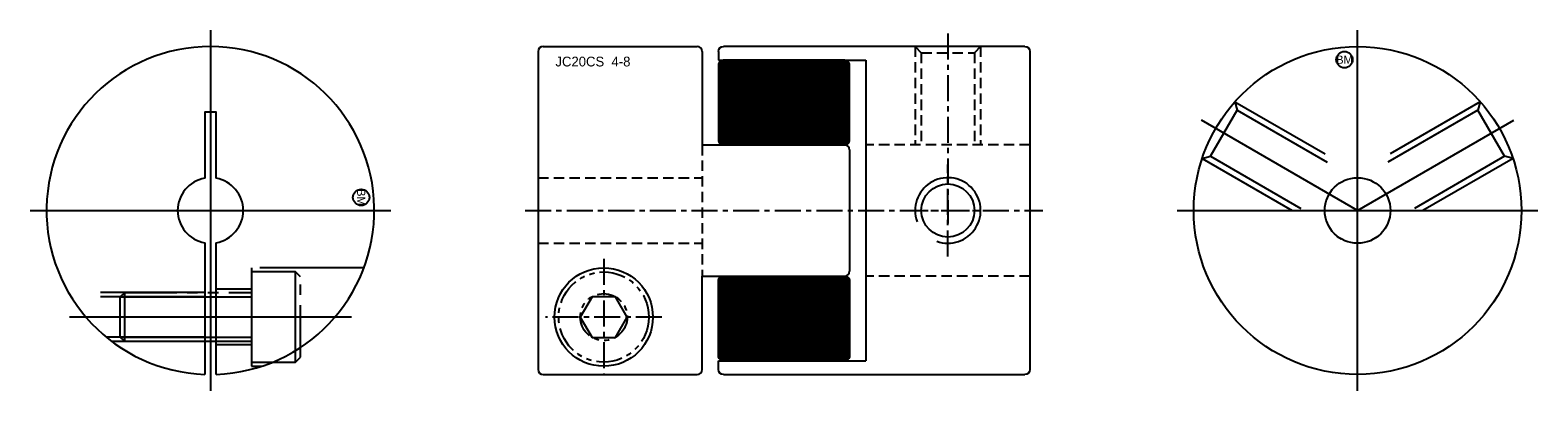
# Model space of a CAD drawing. Extents: x -41 to 51, y -11 to 11.
import ezdxf
from ezdxf.enums import TextEntityAlignment as Align

# ---------------------------------------------------------------- set-up
doc = ezdxf.new("R2010")
doc.units = 0
doc.header["$MEASUREMENT"] = 0
for name, pattern in [('CENTER', [50.8, 31.75, -6.35, 6.35, -6.35]), ('HIDDEN', [9.525, 6.35, -3.175]), ('PHANTOM', [63.5, 31.75, -6.35, 6.35, -6.35, 6.35, -6.35])]:
    doc.linetypes.add(name, pattern=pattern)
doc.layers.get('0').update_dxf_attribs({"linetype": 'CONTINUOUS'})
for name, color, linetype in [('BOM', 6, 'CONTINUOUS'), ('CENTER', 1, 'CENTER'), ('HIDDEN', 2, 'HIDDEN'), ('PHANTOM', 6, 'PHANTOM'), ('THIN', 3, 'CONTINUOUS')]:
    doc.layers.add(name, color=color, linetype=linetype)

# ---------------------------------------------------------------- blocks, each defined once
blk = doc.blocks.new('MCLBM2')
blk.add_circle((0, 0), 0.5)
blk.add_text('BM', height=0.5).set_placement((0, 0), align=Align.MIDDLE)
at = {"flags": 1}
for tag, p in [('NAME', (0, -1)), ('ENAME', (0, -2)), ('SPEC', (0, -3)), ('MATERIAL', (0, -4)), ('QTY', (0, -5)), ('WEIGHT', (0, -6)), ('PRICE', (0, -7)), ('REMARK', (0, -8)), ('USER1', (0, -9)), ('USER2', (0, -10)), ('USER3', (0, -11)), ('USER4', (0, -12)), ('USER5', (0, -13)), ('USER6', (0, -14))]:
    blk.add_attdef(tag, p, '', height=0.5, dxfattribs=at)

msp = doc.modelspace()

# ---------------------------------------------------------------- hatches: boundary and pattern name
at = {"layer": 'THIN'}
h = msp.add_hatch(dxfattribs=at)
h.set_pattern_fill('ANSI37', color=256, scale=0.1, style=0)
h.set_pattern_definition([(45, (1.419458, 1.035035), (-0.008838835, 0.008838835), []), (135, (1.419458, 1.035035), (-0.008838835, -0.008838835), [])])
edge = h.paths.add_edge_path()
edge.add_line((1.3, 4), (8.7, 4))
edge.add_arc((8.7, 4.3), 0.3, 270, 360)
edge.add_line((9, 4.3), (9, 8.865))
edge.add_arc((8.7, 8.865), 0.3, 0, 90)
edge.add_line((8.7, 9.165), (1.3, 9.165))
edge.add_arc((1.3, 8.865), 0.3, 90, 180)
edge.add_line((1, 8.865), (1, 4.3))
edge.add_arc((1.3, 4.3), 0.3, 180, 270)
at = {"layer": 'THIN', "extrusion": (-2.99932e-32, -1.22461e-16, -1)}
h = msp.add_hatch(dxfattribs=at)
h.set_pattern_fill('ANSI37', color=256, scale=0.1, angle=180, style=0)
h.set_pattern_definition([(225, (-1.419458, -1.035035), (0.008838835, -0.008838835), []), (315, (-1.419458, -1.035035), (0.008838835, 0.008838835), [])])
edge = h.paths.add_edge_path()
edge.add_line((-1.3, -4), (-8.7, -4))
edge.add_arc((-8.7, -4.3), 0.3, 450, 540)
edge.add_line((-9, -4.3), (-9, -8.865))
edge.add_arc((-8.7, -8.865), 0.3, 180, 270)
edge.add_line((-8.7, -9.165), (-1.3, -9.165))
edge.add_arc((-1.3, -8.865), 0.3, 270, 360)
edge.add_line((-1, -8.865), (-1, -4.3))
edge.add_arc((-1.3, -4.3), 0.3, 360, 450)

# ---------------------------------------------------------------- linework, layer by layer
at = {"ltscale": 0.1}
for p, q in [((-10, 9.7), (-10, -9.7)), ((-9.7, 10), (-0.3, 10)), ((0, 9.7), (0, 4)), ((0, 4), (8.7, 4)), ((9, 3.7), (9, -3.7)), ((0, -4), (8.7, -4)), ((0, -9.7), (0, -4)), ((-9.7, -10), (-0.3, -10))]:
    msp.add_line(p, q, dxfattribs=at)
at = {"ltscale": 0.1, "extrusion": (1.22461e-16, -2.99932e-32, -1)}
for p, q in [((1, 9.7), (1, 9.165)), ((19.7, 10), (1.3, 10)), ((20, 9.7), (20, -9.7)), ((1, 9.165), (10, 9.165)), ((10, 9.165), (10, -9.165)), ((1, -9.165), (10, -9.165)), ((1, -9.7), (1, -9.165)), ((1.3, -10), (19.7, -10))]:
    msp.add_line(p, q, dxfattribs=at)
for p, q in [((-30.35, -1.969), (-30.35, -9.994)), ((-29.65, -9.994), (-29.65, -1.969))]:
    msp.add_line(p, q)
at = {"ltscale": 0.1}
msp.add_lwpolyline([(1.3, 4), (8.7, 4, 0.414214), (9, 4.3), (9, 8.865, 0.414214), (8.7, 9.165), (1.3, 9.165, 0.414214), (1, 8.865), (1, 4.3, 0.414214)], format="xyb", close=True, dxfattribs=at)
msp.add_lwpolyline([(-29.65, 1.969), (-29.65, 6), (-30.35, 6), (-30.35, 1.969)])
at = {"ltscale": 0.1, "extrusion": (-2.99932e-32, -1.22461e-16, -1)}
msp.add_lwpolyline([(-1.3, -4), (-8.7, -4, 0.414214), (-9, -4.3), (-9, -8.865, 0.414214), (-8.7, -9.165), (-1.3, -9.165, 0.414214), (-1, -8.865), (-1, -4.3, 0.414214)], format="xyb", close=True, dxfattribs=at)
for radius in [10, 2]:
    msp.add_circle((40, 0), radius)
at = {"ltscale": 0.1}
for centre, radius in [((15, 0), 1.621), ((-6, -6.5), 3)]:
    msp.add_circle(centre, radius, dxfattribs=at)
for radius, start, end in [(10, 272.00576, 267.99424), (2, 100.07866, 259.92134), (2, 280.07866, 79.92134)]:
    msp.add_arc((-30, 0), radius, start, end)
for centre, start, end in [((-9.7, 9.7), 90, 180), ((-0.3, 9.7), 0, 90), ((8.7, 3.7), 0, 90), ((8.7, -3.7), 270, 0), ((-9.7, -9.7), 180, 270), ((-0.3, -9.7), 270, 0)]:
    msp.add_arc(centre, 0.3, start, end, dxfattribs=at)
at = {"ltscale": 0.1, "extrusion": (1.22461e-16, -2.99932e-32, -1)}
for centre, start, end in [((-1.3, 9.7), 0, 90), ((-19.7, 9.7), 90, 180), ((-19.7, 9.7), 90, 180), ((-1.3, -9.7), 270, 0), ((-19.7, -9.7), 180, 270)]:
    msp.add_arc(centre, 0.3, start, end, dxfattribs=at)
at = {"layer": 'CENTER'}
for p, q in [((-30, 11), (-30, -11)), ((40, -11), (40, 11)), ((40, 0), (30.474, 5.5)), ((-41, 0), (-19, 0)), ((29, 0), (51, 0)), ((-21.401, -6.5), (-38.599, -6.5))]:
    msp.add_line(p, q, dxfattribs=at)
at = {"layer": 'CENTER', "ltscale": 0.05}
for p, q in [((15, 10.8), (15, -0.8)), ((15, -2.8), (15, 2.8)), ((-10.8, 0), (20.8, 0)), ((12.2, 0), (17.8, 0)), ((-6, -2.95), (-6, -10.05)), ((-2.45, -6.5), (-9.55, -6.5))]:
    msp.add_line(p, q, dxfattribs=at)
at = {"layer": 'CENTER', "extrusion": (1.22461e-16, -2.99932e-32, -1)}
msp.add_line((40, 0), (49.526, 5.5), dxfattribs=at)
at = {"layer": 'HIDDEN', "ltscale": 0.1}
for p, q in [((13, 10), (13, 4)), ((13, 10), (13.379, 9.621)), ((13.379, 9.621), (13.379, 4)), ((13.379, 9.621), (16.621, 9.621)), ((17, 10), (16.621, 9.621)), ((16.621, 9.621), (16.621, 4)), ((17, 10), (17, 4)), ((0, 4), (0, -4)), ((20, 4), (10, 4)), ((-10, 2), (0, 2))]:
    msp.add_line(p, q, dxfattribs=at)
at = {"layer": 'HIDDEN'}
for p, q in [((32.515, 6.631), (40, 2.309)), ((32.515, 6.631), (32.653, 6.113)), ((31.032, 3.306), (32.653, 6.113)), ((32.653, 6.113), (39.796, 1.99)), ((30.515, 3.167), (31.032, 3.306)), ((30.515, 3.167), (39, -1.732)), ((31.032, 3.306), (38.175, -0.818)), ((-30.35, -5), (-38.66, -5)), ((-30.35, -5.271), (-38.498, -5.271)), ((-27.5, -4.8), (-29.65, -4.8)), ((-30.35, -7.729), (-36.345, -7.729)), ((-30.35, -8), (-36, -8)), ((-27.5, -8.2), (-29.65, -8.2))]:
    msp.add_line(p, q, dxfattribs=at)
at = {"layer": 'HIDDEN', "extrusion": (1.22461e-16, -2.99932e-32, -1)}
for p, q in [((47.485, 6.631), (40, 2.309)), ((47.485, 6.631), (47.347, 6.113)), ((47.347, 6.113), (40.204, 1.99)), ((48.968, 3.306), (47.347, 6.113)), ((49.485, 3.167), (41, -1.732)), ((48.968, 3.306), (41.825, -0.818)), ((49.485, 3.167), (48.968, 3.306))]:
    msp.add_line(p, q, dxfattribs=at)
at = {"layer": 'HIDDEN', "ltscale": 0.1, "extrusion": (-2.99932e-32, -1.22461e-16, -1)}
for p, q in [((-10, -2), (0, -2)), ((20, -4), (10, -4))]:
    msp.add_line(p, q, dxfattribs=at)
at = {"layer": 'HIDDEN'}
msp.add_lwpolyline([(-20.633, -3.5), (-27.5, -3.5), (-27.5, -9.5), (-26.878, -9.5)], dxfattribs=at)
at = {"layer": 'PHANTOM'}
for p, q in [((-24.8, -9.25), (-24.8, -3.75)), ((-35.5, -5.271), (-27.5, -5.271)), ((-35.229, -8), (-35.229, -5)), ((-35.5, -7.729), (-27.5, -7.729))]:
    msp.add_line(p, q, dxfattribs=at)
at = {"layer": 'PHANTOM', "ltscale": 0.1}
msp.add_lwpolyline([(-27.5, -9.25), (-24.8, -9.25), (-24.5, -8.95), (-24.5, -4.05), (-24.8, -3.75), (-27.5, -3.75)], close=True, dxfattribs=at)
msp.add_lwpolyline([(-27.5, -8), (-35.229, -8), (-35.5, -7.729), (-35.5, -5.271), (-35.229, -5), (-27.5, -5)], dxfattribs=at)
at = {"layer": 'PHANTOM', "ltscale": 0.05}
msp.add_lwpolyline([(-4.57, -6.5), (-5.285, -5.262), (-6.715, -5.262), (-7.43, -6.5), (-6.715, -7.738), (-5.285, -7.738)], close=True, dxfattribs=at)
for radius in [2.75, 1.43]:
    msp.add_circle((-6, -6.5), radius, dxfattribs=at)
at = {"layer": 'THIN', "ltscale": 0.1}
msp.add_arc((15, 0), 2, 250, 200, dxfattribs=at)

# ---------------------------------------------------------------- block references
at = {"layer": 'BOM'}
msp.add_blockref('MCLBM2', (39.2, 9.2), dxfattribs=at)
at = {"layer": 'BOM', "rotation": 270}
msp.add_blockref('MCLBM2', (-20.8, 0.8), dxfattribs=at)

# ---------------------------------------------------------------- texts
msp.add_text('JC20CS  4-8', height=0.598).set_placement((-8.948, 8.787))

doc.saveas('drawing.dxf')
